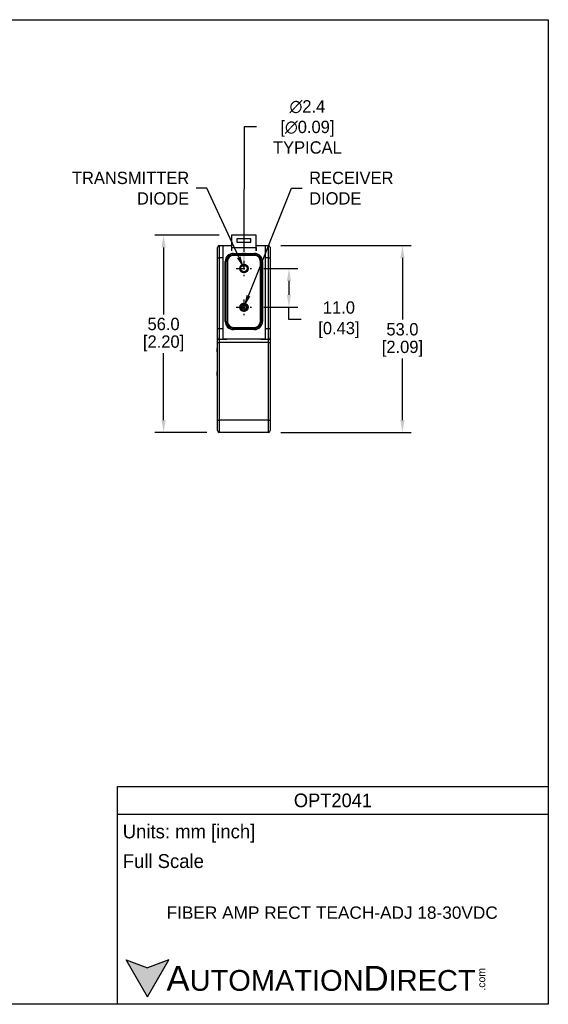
# Model space of a CAD drawing. Header units: inches. Extents: x 0 to 432, y 0 to 279.
# Tile 6 of 6: x 282 to 432, y 0 to 279. Entities that reach past the tile are written whole.
import ezdxf
from ezdxf import colors
from ezdxf.entities.mleader import LeaderData, LeaderLine
from ezdxf.math import Vec2, Vec3

# ---------------------------------------------------------------- set-up
doc = ezdxf.new("R2010")
doc.units = ezdxf.units.IN
doc.header["$LTSCALE"] = 10
doc.header["$MEASUREMENT"] = 0
doc.linetypes.add('CENTER', pattern=[0.4, 0.25, -0.05, 0.05, -0.05])
for name, color, linetype in [('CENTER', 40, 'CENTER'), ('DIMENSIONS', 140, 'Continuous'), ('TEXT', 140, 'Continuous')]:
    doc.layers.add(name, color=color, linetype=linetype)
doc.styles.add('型式1', font='txt')
doc.dimstyles.get("Standard").update_dxf_attribs({"dimtxt": 3.5, "dimasz": 3.5, "dimexe": 2.5, "dimexo": 3.5, "dimgap": 1, "dimtad": 0, "dimtih": 1, "dimtoh": 1, "dimdec": 1, "dimzin": 0, "dimdsep": 46, "dimtxsty": 'Standard', "dimcen": 0, "dimadec": 0, "dimazin": 0, "dimtfac": 1, "dimtdec": 1, "dimtofl": 0, "dimtmove": 0, "dimatfit": 3, "dimfxl": 1, "dimtolj": 1, "dimtzin": 0, "dimarcsym": 0})

# ---------------------------------------------------------------- blocks, each defined once
blk = doc.blocks.new('*D48')
at = {"layer": 'DEFPOINTS', "color": 0, "transparency": 16777216}
for p in [(352.4, 215.28), (352.4, 162.28), (390.39, 162.28)]:
    blk.add_point(p, dxfattribs=at)
at = {"layer": 'DIMENSIONS', "color": 0, "lineweight": -2, "transparency": 16777216}
for p, q in [((355.9, 215.28), (392.89, 215.28)), ((390.39, 211.78), (390.39, 194.28)), ((390.39, 165.78), (390.39, 183.28)), ((355.9, 162.28), (392.89, 162.28))]:
    blk.add_line(p, q, dxfattribs=at)
at = {"layer": 'DIMENSIONS', "color": 0, "transparency": 16777216}
for points in [[(389.81, 211.78), (390.97, 211.78), (390.39, 215.28)], [(389.81, 165.78), (390.97, 165.78), (390.39, 162.28)]]:
    blk.add_solid(points, dxfattribs=at)
at = {"layer": 'DIMENSIONS', "color": 0, "transparency": 16777216, "char_height": 3.5, "attachment_point": 5}
for s, insert in [('\\A1;53.0', (390.39, 191.53)), ('\\A1;[2.09]', (390.39, 186.03))]:
    blk.add_mtext(s, dxfattribs=dict(at, insert=insert))
blk = doc.blocks.new('*D49')
at = {"layer": 'DEFPOINTS', "color": 0, "transparency": 16777216}
for p in [(322.6, 218.28), (341.9, 218.28), (338.4, 162.28)]:
    blk.add_point(p, dxfattribs=at)
at = {"layer": 'DIMENSIONS', "color": 0, "lineweight": -2, "transparency": 16777216}
for p, q in [((338.4, 218.28), (320.1, 218.28)), ((322.6, 214.78), (322.6, 195.78)), ((322.6, 165.78), (322.6, 184.78)), ((334.9, 162.28), (320.1, 162.28))]:
    blk.add_line(p, q, dxfattribs=at)
at = {"layer": 'DIMENSIONS', "color": 0, "transparency": 16777216}
for points in [[(322.01, 214.78), (323.18, 214.78), (322.6, 218.28)], [(322.01, 165.78), (323.18, 165.78), (322.6, 162.28)]]:
    blk.add_solid(points, dxfattribs=at)
at = {"layer": 'DIMENSIONS', "color": 0, "transparency": 16777216, "char_height": 3.5, "attachment_point": 5}
for s, insert in [('\\A1;56.0', (322.6, 193.03)), ('\\A1;[2.20]', (322.6, 187.53))]:
    blk.add_mtext(s, dxfattribs=dict(at, insert=insert))
blk = doc.blocks.new('*D50')
at = {"layer": 'DEFPOINTS', "color": 0, "transparency": 16777216}
for p in [(345.4, 209.98), (345.4, 207.58)]:
    blk.add_point(p, dxfattribs=at)
at = {"layer": 'DIMENSIONS', "color": 0, "lineweight": -2, "transparency": 16777216}
for p, q in [((345.44, 248.95), (345.4, 213.48)), ((348.94, 248.95), (345.44, 248.95))]:
    blk.add_line(p, q, dxfattribs=at)
at = {"layer": 'DIMENSIONS', "color": 0, "transparency": 16777216}
blk.add_solid([(344.82, 213.48), (345.98, 213.48), (345.4, 209.98)], dxfattribs=at)
at = {"layer": 'DIMENSIONS', "color": 0, "transparency": 16777216, "insert": (362.77, 248.95), "char_height": 3.5, "attachment_point": 5}
blk.add_mtext('\\A1; ∅2.4\\P [∅0.09]\\P TYPICAL', dxfattribs=at)
blk = doc.blocks.new('*D63')
at = {"layer": 'DEFPOINTS', "color": 0, "transparency": 16777216}
for p in [(347.6, 208.78), (347.6, 197.78), (358.18, 197.78)]:
    blk.add_point(p, dxfattribs=at)
at = {"layer": 'DIMENSIONS', "color": 0, "lineweight": -2, "transparency": 16777216}
for p, q in [((351.1, 208.78), (360.68, 208.78)), ((358.18, 205.28), (358.18, 201.28)), ((351.1, 197.78), (360.68, 197.78)), ((358.18, 194.28), (358.18, 197.78)), ((361.68, 194.28), (358.18, 194.28))]:
    blk.add_line(p, q, dxfattribs=at)
at = {"layer": 'DIMENSIONS', "color": 0, "transparency": 16777216}
for points in [[(357.6, 205.28), (358.77, 205.28), (358.18, 208.78)], [(357.6, 201.28), (358.77, 201.28), (358.18, 197.78)]]:
    blk.add_solid(points, dxfattribs=at)
at = {"layer": 'DIMENSIONS', "color": 0, "transparency": 16777216, "insert": (371.72, 194.28), "char_height": 3.5, "attachment_point": 5}
blk.add_mtext('\\A1; 11.0\\P [0.43]', dxfattribs=at)

msp = doc.modelspace()

# ---------------------------------------------------------------- hatches: boundary and pattern name
at = {"layer": 'TEXT'}
msp.add_hatch(color=256, dxfattribs=at).paths.add_polyline_path([(318.04, 2.09), (324.11, 12.59), (318.04, 10.39), (311.98, 12.59)])

# ---------------------------------------------------------------- linework, layer by layer
for p, q in [((341.9, 218.28), (341.9, 214.78)), ((348.9, 218.28), (341.9, 218.28)), ((348.9, 214.78), (348.9, 218.28)), ((338.4, 215.28), (338.4, 211.78)), ((338.4, 215.28), (339.4, 215.28)), ((339.4, 215.28), (339.4, 188.78)), ((339.4, 215.28), (341.87, 215.28)), ((341.87, 215.28), (341.87, 213.78)), ((341.9, 215.28), (341.87, 215.28)), ((343.4, 217.18), (343.4, 216.28)), ((347.4, 217.18), (343.4, 217.18)), ((343.4, 216.28), (347.4, 216.28)), ((347.4, 216.28), (347.4, 217.18)), ((348.92, 215.28), (348.9, 215.28)), ((348.92, 215.28), (351.4, 215.28)), ((348.92, 213.78), (348.92, 215.28)), ((351.4, 215.28), (351.4, 188.78)), ((351.4, 215.28), (352.4, 215.28)), ((352.4, 211.78), (352.4, 215.28)), ((337.9, 211.78), (337.9, 214.78)), ((341.9, 214.68), (341.87, 214.68)), ((341.9, 213.78), (341.87, 213.78)), ((341.9, 214.78), (348.9, 214.78)), ((341.9, 214.78), (341.9, 213.78)), ((342.4, 213.08), (342.4, 212.78)), ((342.4, 213.08), (348.4, 213.08)), ((342.4, 212.78), (348.4, 212.78)), ((342.4, 212.48), (342.4, 212.78)), ((348.4, 212.48), (342.4, 212.48)), ((348.4, 212.78), (348.4, 213.08)), ((348.4, 212.48), (348.4, 212.78)), ((348.9, 214.78), (348.9, 213.78)), ((348.92, 214.68), (348.9, 214.68)), ((348.92, 213.78), (348.9, 213.78)), ((352.9, 214.78), (352.9, 211.78)), ((337.9, 191.81), (337.9, 211.78)), ((337.9, 211.78), (338.4, 211.78)), ((339.4, 211.78), (338.4, 211.78)), ((338.4, 211.78), (338.4, 191.81)), ((340.1, 210.78), (340.4, 210.78)), ((340.1, 193.78), (340.1, 210.78)), ((340.7, 210.78), (340.4, 210.78)), ((340.4, 193.78), (340.4, 210.78)), ((340.7, 210.78), (340.7, 193.78)), ((350.1, 210.78), (350.4, 210.78)), ((350.1, 193.78), (350.1, 210.78)), ((350.4, 210.78), (350.4, 193.78)), ((350.4, 210.78), (350.7, 210.78)), ((350.7, 210.78), (350.7, 193.78)), ((352.4, 211.78), (351.4, 211.78)), ((352.4, 211.78), (352.9, 211.78)), ((352.4, 191.81), (352.4, 211.78)), ((352.9, 211.78), (352.9, 191.81)), ((340.1, 193.78), (340.4, 193.78)), ((340.4, 193.78), (340.7, 193.78)), ((350.4, 193.78), (350.1, 193.78)), ((350.4, 193.78), (350.7, 193.78)), ((337.9, 189.13), (337.9, 191.81)), ((337.9, 191.81), (338.4, 191.81)), ((338.4, 191.81), (339.4, 191.81)), ((338.4, 191.81), (338.4, 188.68)), ((342.4, 191.78), (342.4, 192.08)), ((342.4, 192.08), (348.4, 192.08)), ((342.4, 191.48), (342.4, 191.78)), ((348.4, 191.78), (342.4, 191.78)), ((348.4, 191.48), (342.4, 191.48)), ((348.4, 191.78), (348.4, 192.08)), ((348.4, 191.78), (348.4, 191.48)), ((351.4, 191.81), (352.4, 191.81)), ((352.4, 191.81), (352.9, 191.81)), ((352.4, 188.68), (352.4, 191.81)), ((352.9, 191.81), (352.9, 189.13)), ((337.9, 187.78), (337.9, 189.13)), ((337.9, 187.78), (338.4, 187.78)), ((337.9, 165.78), (337.9, 187.78)), ((338.4, 188.68), (338.4, 187.78)), ((340.6, 188.68), (338.4, 188.68)), ((352.4, 187.78), (338.4, 187.78)), ((338.4, 187.78), (338.4, 165.78)), ((351.4, 188.78), (339.4, 188.78)), ((340.6, 188.78), (340.6, 188.68)), ((350.2, 188.68), (350.2, 188.78)), ((352.4, 188.68), (350.2, 188.68)), ((352.4, 187.78), (352.4, 188.68)), ((352.4, 187.78), (352.9, 187.78)), ((352.4, 165.78), (352.4, 187.78)), ((352.9, 189.13), (352.9, 187.78)), ((352.9, 187.78), (352.9, 165.78)), ((337.8, 185.13), (337.8, 186.13)), ((337.8, 186.13), (337.9, 186.13)), ((337.9, 185.13), (337.8, 185.13)), ((337.8, 185.13), (337.8, 179.43)), ((337.8, 178.43), (337.8, 179.43)), ((337.8, 179.43), (337.9, 179.43)), ((337.9, 178.43), (337.8, 178.43)), ((337.9, 165.78), (338.4, 165.78)), ((337.9, 162.78), (337.9, 165.78)), ((352.4, 165.78), (338.4, 165.78)), ((338.4, 165.78), (338.4, 162.28)), ((352.4, 162.28), (352.4, 165.78)), ((352.4, 165.78), (352.9, 165.78)), ((352.9, 165.78), (352.9, 162.78)), ((352.4, 162.28), (338.4, 162.28))]:
    msp.add_line(p, q)
for points in [[(337.9, 189.13), (337.9, 189.05), (337.93, 188.96), (337.98, 188.88), (338.04, 188.81), (338.12, 188.75), (338.21, 188.71), (338.31, 188.69), (338.4, 188.68)], [(352.4, 188.68), (352.49, 188.69), (352.58, 188.71), (352.67, 188.75), (352.75, 188.81), (352.81, 188.88), (352.86, 188.96), (352.89, 189.05), (352.9, 189.13)]]:
    msp.add_lwpolyline(points)
for centre, radius in [((345.4, 208.78), 1.2), ((345.4, 208.78), 1.15), ((345.4, 208.78), 0.9), ((345.4, 197.78), 1.2), ((345.4, 197.78), 1.15), ((345.4, 197.78), 0.9), ((345.4, 197.78), 0.6)]:
    msp.add_circle(centre, radius)
for centre, radius, start, end in [((338.4, 214.78), 0.5, 90, 180), ((352.4, 214.78), 0.5, 0, 90), ((342.4, 210.78), 2.3, 90, 180), ((342.4, 210.78), 2, 90, 180), ((342.4, 210.78), 1.7, 90, 180), ((348.4, 210.78), 2.3, 0, 90), ((348.4, 210.78), 2, 0, 90), ((348.4, 210.78), 1.7, 0, 90), ((342.4, 193.78), 2.3, 180, 270), ((342.4, 193.78), 2, 180, 270), ((342.4, 193.78), 1.7, 180, 270), ((348.4, 193.78), 2, 270, 0), ((348.4, 193.78), 2.3, 270, 0), ((348.4, 193.78), 1.7, 270, 0), ((338.4, 162.78), 0.5, 180, 270), ((352.4, 162.78), 0.5, 270, 0)]:
    msp.add_arc(centre, radius, start, end)
at = {"layer": 'CENTER'}
for p, q in [((345.4, 210.98), (345.4, 206.58)), ((343.2, 208.78), (347.6, 208.78)), ((345.4, 199.98), (345.4, 195.58)), ((343.2, 197.78), (347.6, 197.78))]:
    msp.add_line(p, q, dxfattribs=at)
at = {"layer": 'DEFPOINTS'}
msp.add_lwpolyline([(431.8, 0), (0, 0), (0, 279.4), (431.8, 279.4)], close=True, dxfattribs=at)
at = {"layer": 'TEXT'}
for p, q in [((309.54, 61.78), (431.8, 61.78)), ((309.54, 0), (309.54, 61.78)), ((431.8, 61.78), (431.8, 0)), ((309.54, 53.92), (431.8, 53.92)), ((318.04, 2.09), (311.98, 12.59)), ((311.98, 12.59), (318.04, 10.39)), ((318.04, 2.09), (324.11, 12.59)), ((324.11, 12.59), (318.04, 10.39)), ((431.8, 0), (309.54, 0))]:
    msp.add_line(p, q, dxfattribs=at)

# ---------------------------------------------------------------- texts
at = {"layer": 'TEXT', "style": '型式1'}
for s, insert, char_height, width, attachment_point in [('{\\H1.1078x;OPT2041}', (370.67, 57.85), 3.5, 122.2564, 5), ('{\\fArial|b0|i0|c0|p34;     \\H1.2x;A\\H0.8333x;UTOMATION\\H1.2x;D\\H0.8333x;IRECT}', (311.98, 7.33), 5.8906, 99.9641, 4)]:
    msp.add_mtext(s, dxfattribs=dict(at, insert=insert, char_height=char_height, width=width, attachment_point=attachment_point))
at = {"layer": 'TEXT'}
for s, insert, char_height, width, attachment_point in [(' Units: mm [inch]', (309.54, 48.46), 3.9271, 141.0618, 4), (' Full Scale', (309.54, 40.61), 3.9271, 140.6787, 4), ('{\\fArial|b0|i0|c0|p34;FIBER AMP RECT TEACH-ADJ 18-30VDC}', (370.46, 25.99), 3.5, 128.3121, 5)]:
    msp.add_mtext(s, dxfattribs=dict(at, insert=insert, char_height=char_height, width=width, attachment_point=attachment_point))
at = {"layer": 'TEXT', "insert": (411.76, 3.89), "char_height": 2.1206, "width": 6.2841, "attachment_point": 1, "rotation": 90, "style": '型式1'}
msp.add_mtext('{\\fArial|b0|i0|c0|p34;.com}', dxfattribs=at)

# ---------------------------------------------------------------- dimensions: what is measured, and where the dimension line sits
at = {"layer": 'DIMENSIONS'}
dim = msp.add_diameter_dim_2p(p1=(345.4, 207.58), p2=(345.4, 209.98), text=' <>\\P TYPICAL', dimstyle='Standard', override={"dimpost": '\\X'}, dxfattribs=at)
dim.commit()
dim.dimension.update_dxf_attribs({"geometry": '*D50', "text_midpoint": (362.77, 248.95), "dimtype": 163})
for base, p1, p2, picture, middle in [((322.6, 218.28), (338.4, 162.28), (341.9, 218.28), '*D49', (322.6, 190.28)), ((390.39, 162.28), (352.4, 215.28), (352.4, 162.28), '*D48', (390.39, 188.78))]:
    dim = msp.add_linear_dim(base=base, p1=p1, p2=p2, angle=90, dimstyle='Standard', override={"dimpost": '\\X'}, dxfattribs=at)
    dim.commit()
    dim.dimension.update_dxf_attribs({"geometry": picture, "text_midpoint": middle})
dim = msp.add_linear_dim(base=(358.18, 197.78), p1=(347.6, 208.78), p2=(347.6, 197.78), angle=90, text=' <>', dimstyle='Standard', override={"dimpost": '\\X', "dimtmove": 1}, dxfattribs=at)
dim.commit()
dim.dimension.update_dxf_attribs({"geometry": '*D63', "text_midpoint": (365.11, 194.28), "dimtype": 160})

# ---------------------------------------------------------------- leaders
at = {"layer": 'TEXT'}
ml = msp.add_multileader_mtext('Standard', dxfattribs=at)
ml.set_content('TRANSMITTER\\PDIODE', color=256)
ml.set_leader_properties()
ml.build(insert=Vec2(0, 0))
ml.multileader.update_dxf_attribs({"text_left_attachment_type": 2, "text_right_attachment_type": 2, "dogleg_length": 3, "arrow_head_size": 3.5})
ctx = ml.context
ctx.base_point, ctx.char_height, ctx.arrow_head_size, ctx.plane_origin = Vec3(291.7, 231.6), 3.5, 3.5, Vec3(345.4, 208.82)
ctx.left_attachment, ctx.right_attachment, ctx.text_align_type = 2, 2, 2
notes = []
notes.append((ctx, [(0, (1, 1, 0), (334.87, 231.6), (-1, 0), 3, [(0, [(345.4, 208.82)], 0, [])])]))
ctx.mtext.insert, ctx.mtext.alignment, ctx.mtext.flow_direction = Vec3(329.87, 236.26), 3, 5
ml = msp.add_multileader_mtext('Standard', dxfattribs=at)
ml.set_content('RECEIVER\\PDIODE', color=256)
ml.set_leader_properties()
ml.build(insert=Vec2(0, 0))
ml.multileader.update_dxf_attribs({"text_left_attachment_type": 2, "text_right_attachment_type": 2, "dogleg_length": 3, "arrow_head_size": 3.5})
ctx = ml.context
ctx.base_point, ctx.char_height, ctx.arrow_head_size, ctx.plane_origin = Vec3(361.92, 231.6), 3.5, 3.5, Vec3(345.4, 197.82)
ctx.left_attachment, ctx.right_attachment = 2, 2
notes.append((ctx, [(1, (1, 1, 0), (358.92, 231.6), (1, 0), 3, [(0, [(345.4, 197.82)], 0, [])])]))
ctx.mtext.insert, ctx.mtext.flow_direction = Vec3(363.92, 236.27), 5
for ctx, leaders in notes:
    for number, flags, end, landing, length, lines in leaders:
        leader = LeaderData()
        leader.index, (leader.has_last_leader_line, leader.has_dogleg_vector, leader.attachment_direction) = number, flags
        leader.last_leader_point, leader.dogleg_vector, leader.dogleg_length = Vec3(end), Vec3(landing), length
        for number, points, colour, breaks in lines:
            line = LeaderLine()
            line.index, line.vertices, line.color, line.breaks = number, Vec3.list(points), colors.encode_raw_color(colour), breaks
            leader.lines.append(line)
        ctx.leaders.append(leader)

doc.saveas('drawing.dxf')
